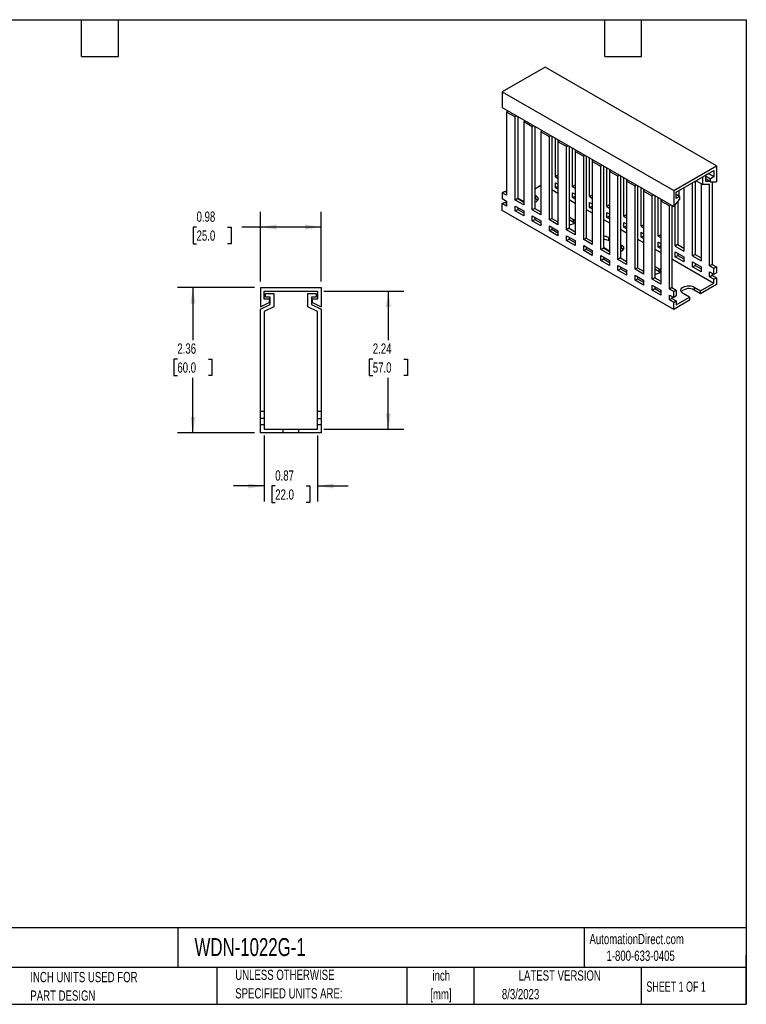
# Model space of a CAD drawing. Header units: inches. Extents: x 0.5 to 21.5, y 0.5 to 16.5.
# Tile 2 of 2: x 9.7 to 21.5, y 0.5 to 16.5. Entities that reach past the tile are written whole.
import ezdxf

# ---------------------------------------------------------------- set-up
doc = ezdxf.new("R2010")
doc.units = ezdxf.units.IN
doc.header["$LTSCALE"] = 2
doc.header["$MEASUREMENT"] = 0
doc.layers.add('DIMENSIONS', color=140, linetype='Continuous', lineweight=25)
doc.layers.add('TEXT', color=140, linetype='Continuous', lineweight=25)
doc.styles.add('SLDTEXTSTYLE0', font='TXT', dxfattribs={"width": 0.7})
doc.styles.add('SLDTEXTSTYLE1', font='TXT', dxfattribs={"width": 0.65})
doc.dimstyles.new('SLDDIMSTYLE0', dxfattribs={"dimtxt": 0.169922, "dimasz": 0.26, "dimexe": 0, "dimexo": 0.0625, "dimgap": 0.04248, "dimtad": 0, "dimtih": 1, "dimtoh": 1, "dimrnd": 1e-09, "dimzin": 12, "dimdsep": 46, "dimtxsty": 'SLDTEXTSTYLE0', "dimsah": 1, "dimcen": 0.09, "dimadec": 0, "dimazin": 3, "dimtfac": 1, "dimtofl": 0, "dimtmove": 0, "dimatfit": 3, "dimfxl": 0, "dimfrac": 2, "dimtolj": 1, "dimtzin": 12, "dimarcsym": 0})
doc.dimstyles.new('SLDDIMSTYLE2', dxfattribs={"dimtxt": 0.169922, "dimasz": 0.26, "dimexe": 0, "dimexo": 0.0625, "dimgap": 0.04248, "dimtad": 0, "dimtih": 1, "dimtoh": 1, "dimrnd": 1e-09, "dimdsep": 46, "dimtxsty": 'SLDTEXTSTYLE0', "dimsah": 1, "dimcen": 0.09, "dimadec": 0, "dimazin": 2, "dimtfac": 1, "dimtmove": 0, "dimatfit": 0, "dimfxl": 0, "dimfrac": 2, "dimtolj": 1, "dimtzin": 12, "dimarcsym": 0})
doc.dimstyles.new('SLDDIMSTYLE3', dxfattribs={"dimtxt": 0.169922, "dimasz": 0.26, "dimexe": 0, "dimexo": 0.0625, "dimgap": 0.04248, "dimtad": 0, "dimtih": 1, "dimtoh": 1, "dimrnd": 1e-09, "dimdsep": 46, "dimtxsty": 'SLDTEXTSTYLE0', "dimsah": 1, "dimcen": 0.09, "dimadec": 0, "dimazin": 2, "dimtfac": 1, "dimtofl": 0, "dimtmove": 0, "dimatfit": 3, "dimfxl": 0, "dimfrac": 2, "dimtolj": 1, "dimtzin": 12, "dimarcsym": 0})

# ---------------------------------------------------------------- blocks, each defined once
blk = doc.blocks.new('SW_NOTE_0')
at = {"layer": 'TEXT', "color": 0, "char_height": 0.1667, "attachment_point": 2, "style": 'SLDTEXTSTYLE0'}
for s, insert in [('inch', (0.25, 0.215)), ('[mm]', (0.244, -0.086))]:
    blk.add_mtext(s, dxfattribs=dict(at, insert=insert))
blk = doc.blocks.new('SW_NOTE_0_1')
at = {"layer": 'TEXT', "color": 0, "char_height": 0.16667, "attachment_point": 1, "style": 'SLDTEXTSTYLE0'}
for s, insert in [('UNLESS OTHERWISE', (0, 0.215)), ('SPECIFIED UNITS ARE:', (0, -0.086))]:
    blk.add_mtext(s, dxfattribs=dict(at, insert=insert))
blk = doc.blocks.new('SW_NOTE_0_5')
at = {"layer": 'TEXT', "color": 0, "char_height": 0.16667, "attachment_point": 1, "style": 'SLDTEXTSTYLE0'}
for s, insert in [('INCH UNITS USED FOR', (0, 0.215)), ('PART DESIGN', (0, -0.086))]:
    blk.add_mtext(s, dxfattribs=dict(at, insert=insert))
blk = doc.blocks.new('_D_4')
at = {"layer": 'DIMENSIONS'}
for p, q in [((13.668, 9.745), (13.668, 8.673)), ((14.534, 9.745), (14.534, 8.673)), ((13.668, 8.923), (13.168, 8.923)), ((13.847, 8.923), (13.79, 8.923)), ((13.79, 8.923), (13.79, 8.653)), ((14.352, 8.923), (14.409, 8.923)), ((14.409, 8.923), (14.409, 8.653)), ((14.534, 8.923), (15.034, 8.923)), ((13.79, 8.653), (13.847, 8.653)), ((14.409, 8.653), (14.352, 8.653))]:
    blk.add_line(p, q, dxfattribs=at)
for points in [[(13.668, 8.923), (13.408, 8.963), (13.408, 8.883)], [(14.534, 8.923), (14.794, 8.883), (14.794, 8.963)]]:
    blk.add_solid(points, dxfattribs=at)
at = {"layer": 'DIMENSIONS', "char_height": 0.1667, "attachment_point": 1, "style": 'SLDTEXTSTYLE0'}
for s, insert in [('0.87', (13.847, 9.176)), ('22.0', (13.847, 8.867))]:
    blk.add_mtext(s, dxfattribs=dict(at, insert=insert))
blk = doc.blocks.new('_D_5')
at = {"layer": 'DIMENSIONS'}
for p, q in [((14.634, 12.089), (15.934, 12.089)), ((15.684, 12.089), (15.684, 11.294)), ((15.432, 10.986), (15.375, 10.986)), ((15.375, 10.986), (15.375, 10.716)), ((15.937, 10.986), (15.994, 10.986)), ((15.994, 10.986), (15.994, 10.716)), ((15.375, 10.716), (15.432, 10.716)), ((15.684, 9.845), (15.684, 10.678)), ((15.994, 10.716), (15.937, 10.716)), ((14.634, 9.845), (15.934, 9.845))]:
    blk.add_line(p, q, dxfattribs=at)
for points in [[(15.684, 12.089), (15.644, 11.829), (15.724, 11.829)], [(15.684, 9.845), (15.724, 10.105), (15.644, 10.105)]]:
    blk.add_solid(points, dxfattribs=at)
at = {"layer": 'DIMENSIONS', "char_height": 0.1667, "attachment_point": 1, "style": 'SLDTEXTSTYLE0'}
for s, insert in [('2.24', (15.432, 11.239)), ('57.0', (15.432, 10.931))]:
    blk.add_mtext(s, dxfattribs=dict(at, insert=insert))
blk = doc.blocks.new('_D_6')
at = {"layer": 'DIMENSIONS'}
for p, q in [((13.509, 12.148), (12.259, 12.148)), ((12.509, 12.148), (12.509, 11.294)), ((12.257, 10.986), (12.2, 10.986)), ((12.2, 10.986), (12.2, 10.716)), ((12.762, 10.986), (12.819, 10.986)), ((12.819, 10.986), (12.819, 10.716)), ((12.2, 10.716), (12.257, 10.716)), ((12.509, 9.786), (12.509, 10.678)), ((12.819, 10.716), (12.762, 10.716)), ((13.509, 9.786), (12.259, 9.786))]:
    blk.add_line(p, q, dxfattribs=at)
for points in [[(12.509, 12.148), (12.469, 11.888), (12.549, 11.888)], [(12.509, 9.786), (12.549, 10.046), (12.469, 10.046)]]:
    blk.add_solid(points, dxfattribs=at)
at = {"layer": 'DIMENSIONS', "char_height": 0.1667, "attachment_point": 1, "style": 'SLDTEXTSTYLE0'}
for s, insert in [('2.36', (12.257, 11.239)), ('60.0', (12.257, 10.931))]:
    blk.add_mtext(s, dxfattribs=dict(at, insert=insert))
blk = doc.blocks.new('_D_7')
at = {"layer": 'DIMENSIONS'}
for p, q in [((13.609, 12.248), (13.609, 13.38)), ((14.593, 12.248), (14.593, 13.38)), ((12.569, 13.13), (12.512, 13.13)), ((12.512, 13.13), (12.512, 12.86)), ((13.074, 13.13), (13.131, 13.13)), ((13.131, 13.13), (13.131, 12.86)), ((13.609, 13.13), (13.304, 13.13)), ((14.593, 13.13), (13.609, 13.13)), ((12.512, 12.86), (12.569, 12.86)), ((13.131, 12.86), (13.074, 12.86))]:
    blk.add_line(p, q, dxfattribs=at)
for points in [[(13.609, 13.13), (13.869, 13.09), (13.869, 13.17)], [(14.593, 13.13), (14.333, 13.17), (14.333, 13.09)]]:
    blk.add_solid(points, dxfattribs=at)
at = {"layer": 'DIMENSIONS', "char_height": 0.1667, "attachment_point": 1, "style": 'SLDTEXTSTYLE0'}
for s, insert in [('0.98', (12.569, 13.383)), ('25.0', (12.569, 13.075))]:
    blk.add_mtext(s, dxfattribs=dict(at, insert=insert))

msp = doc.modelspace()

# ---------------------------------------------------------------- linework, layer by layer
for p, q in [((18.232, 15.731), (17.536, 15.329)), ((21.016, 14.124), (18.232, 15.731)), ((17.536, 15.329), (20.32, 13.722)), ((17.536, 15.329), (17.536, 15.072)), ((17.536, 15.072), (20.32, 13.465)), ((17.624, 15.021), (17.605, 14.999)), ((17.605, 14.999), (17.605, 13.649)), ((17.745, 14.919), (17.605, 14.999)), ((17.745, 14.919), (17.763, 14.94)), ((17.745, 13.569), (17.745, 14.919)), ((17.794, 14.923), (17.786, 14.913)), ((17.786, 14.913), (17.786, 13.593)), ((17.902, 14.86), (17.884, 14.839)), ((17.884, 14.839), (17.884, 13.489)), ((18.023, 14.758), (17.884, 14.839)), ((18.023, 14.758), (18.041, 14.78)), ((18.023, 13.408), (18.023, 14.758)), ((18.073, 14.762), (18.065, 14.753)), ((18.065, 14.753), (18.065, 13.432)), ((18.181, 14.699), (18.162, 14.678)), ((18.162, 14.678), (18.162, 13.328)), ((18.301, 14.598), (18.162, 14.678)), ((18.301, 14.598), (18.32, 14.619)), ((18.301, 13.247), (18.301, 14.598)), ((18.351, 14.601), (18.343, 14.592)), ((18.343, 14.592), (18.343, 13.272)), ((18.399, 13.947), (18.399, 14.574)), ((18.44, 14.549), (18.44, 14.517)), ((18.459, 14.539), (18.44, 14.517)), ((18.44, 14.517), (18.44, 13.167)), ((18.58, 14.437), (18.44, 14.517)), ((18.58, 14.437), (18.598, 14.458)), ((18.58, 13.087), (18.58, 14.437)), ((18.629, 14.44), (18.621, 14.431)), ((18.621, 14.431), (18.621, 13.111)), ((18.677, 13.786), (18.677, 14.413)), ((18.719, 14.389), (18.719, 14.357)), ((18.737, 14.378), (18.719, 14.357)), ((18.719, 14.357), (18.719, 13.006)), ((18.858, 14.276), (18.719, 14.357)), ((18.858, 14.276), (18.877, 14.298)), ((18.858, 12.926), (18.858, 14.276)), ((18.908, 14.28), (18.9, 14.271)), ((18.9, 14.271), (18.9, 12.95)), ((18.955, 13.625), (18.955, 14.252)), ((18.997, 14.228), (18.997, 14.196)), ((19.016, 14.217), (18.997, 14.196)), ((18.997, 14.196), (18.997, 12.846)), ((19.136, 14.116), (18.997, 14.196)), ((19.136, 14.116), (19.155, 14.137)), ((19.136, 12.765), (19.136, 14.116)), ((19.186, 14.119), (19.178, 14.11)), ((19.178, 14.11), (19.178, 12.789)), ((19.234, 13.464), (19.234, 14.091)), ((20.32, 13.722), (21.016, 14.124)), ((21.016, 14.124), (21.016, 13.866)), ((18.44, 13.971), (18.399, 13.947)), ((18.399, 13.947), (18.44, 13.922)), ((19.276, 14.067), (19.276, 14.035)), ((19.294, 14.057), (19.276, 14.035)), ((19.276, 14.035), (19.276, 12.685)), ((19.415, 13.955), (19.276, 14.035)), ((19.415, 13.955), (19.433, 13.976)), ((19.415, 12.605), (19.415, 13.955)), ((19.465, 13.958), (19.457, 13.949)), ((19.457, 13.949), (19.457, 12.629)), ((19.512, 13.304), (19.512, 13.931)), ((20.361, 13.698), (20.974, 14.051)), ((20.793, 13.821), (20.793, 13.947)), ((20.89, 14.003), (20.835, 13.971)), ((20.835, 13.971), (20.835, 13.874)), ((20.835, 13.963), (20.918, 13.915)), ((20.974, 13.947), (20.883, 13.999)), ((20.89, 14.003), (20.89, 14.003)), ((20.974, 13.947), (20.918, 13.915)), ((20.974, 14.051), (20.974, 13.947)), ((18.065, 13.754), (18.162, 13.81)), ((18.399, 13.85), (18.44, 13.826)), ((18.399, 13.77), (18.399, 13.85)), ((18.399, 13.77), (18.44, 13.794)), ((18.44, 13.746), (18.399, 13.77)), ((18.719, 13.81), (18.677, 13.786)), ((18.677, 13.786), (18.719, 13.762)), ((19.554, 13.907), (19.554, 13.874)), ((19.573, 13.896), (19.554, 13.874)), ((19.554, 13.874), (19.554, 12.524)), ((19.693, 13.794), (19.554, 13.874)), ((19.693, 13.794), (19.712, 13.816)), ((19.693, 12.444), (19.693, 13.794)), ((19.743, 13.798), (19.735, 13.788)), ((19.735, 13.788), (19.735, 12.468)), ((19.791, 13.143), (19.791, 13.77)), ((20.487, 13.77), (20.487, 12.741)), ((20.626, 12.661), (20.626, 13.85)), ((20.668, 13.874), (20.668, 12.685)), ((20.684, 13.884), (20.793, 13.821)), ((20.765, 13.837), (20.765, 12.581)), ((20.904, 13.821), (20.793, 13.821)), ((20.918, 13.866), (20.835, 13.915)), ((20.835, 13.874), (20.904, 13.874)), ((20.904, 12.5), (20.904, 13.821)), ((20.918, 13.866), (20.918, 13.915)), ((20.918, 13.866), (21.016, 13.866)), ((20.946, 13.866), (20.946, 12.524)), ((17.536, 13.689), (17.577, 13.714)), ((17.536, 13.689), (17.536, 13.593)), ((17.605, 13.649), (17.536, 13.689)), ((17.577, 13.714), (17.605, 13.697)), ((18.065, 13.649), (18.079, 13.641)), ((18.079, 13.593), (18.065, 13.601)), ((18.079, 13.593), (18.079, 13.641)), ((18.343, 13.738), (18.44, 13.681)), ((18.677, 13.689), (18.719, 13.665)), ((18.677, 13.609), (18.677, 13.689)), ((18.677, 13.609), (18.719, 13.633)), ((18.719, 13.585), (18.677, 13.609)), ((18.997, 13.649), (18.955, 13.625)), ((18.955, 13.625), (18.997, 13.601)), ((19.832, 13.746), (19.832, 13.714)), ((19.851, 13.735), (19.832, 13.714)), ((19.832, 13.714), (19.832, 12.364)), ((19.972, 13.633), (19.832, 13.714)), ((19.972, 13.633), (19.99, 13.655)), ((19.972, 12.283), (19.972, 13.633)), ((20.021, 13.637), (20.013, 13.628)), ((20.013, 13.628), (20.013, 12.307)), ((20.069, 12.982), (20.069, 13.609)), ((20.32, 13.722), (20.32, 13.465)), ((20.361, 13.593), (20.361, 13.698)), ((20.417, 13.625), (20.361, 13.658)), ((20.417, 13.625), (20.361, 13.593)), ((20.403, 13.722), (20.403, 13.633)), ((20.417, 13.625), (20.417, 13.577)), ((17.536, 13.593), (17.605, 13.553)), ((17.536, 13.513), (17.577, 13.537)), ((17.536, 13.4), (17.536, 13.513)), ((17.605, 13.472), (17.536, 13.513)), ((17.577, 13.537), (17.605, 13.521)), ((17.605, 13.553), (17.605, 13.472)), ((17.786, 13.593), (17.745, 13.569)), ((17.884, 13.489), (17.745, 13.569)), ((17.745, 13.472), (17.884, 13.392)), ((17.745, 13.392), (17.745, 13.472)), ((17.793, 13.597), (17.786, 13.593)), ((17.786, 13.593), (17.884, 13.537)), ((17.786, 13.448), (17.786, 13.416)), ((17.884, 13.545), (17.793, 13.597)), ((18.621, 13.577), (18.719, 13.521)), ((18.955, 13.529), (18.997, 13.505)), ((18.955, 13.448), (18.955, 13.529)), ((18.955, 13.448), (18.997, 13.472)), ((18.997, 13.424), (18.955, 13.448)), ((19.276, 13.489), (19.234, 13.464)), ((19.234, 13.464), (19.276, 13.44)), ((20.111, 13.585), (20.111, 13.553)), ((20.129, 13.574), (20.111, 13.553)), ((20.111, 13.553), (20.111, 12.203)), ((20.25, 13.473), (20.111, 13.553)), ((20.25, 13.473), (20.269, 13.494)), ((20.25, 12.122), (20.25, 13.473)), ((20.3, 13.476), (20.292, 13.467)), ((20.292, 13.467), (20.292, 12.147)), ((20.32, 13.465), (20.417, 13.577)), ((20.347, 12.822), (20.347, 13.497)), ((20.389, 13.545), (20.389, 12.846)), ((20.32, 11.793), (17.536, 13.4)), ((17.745, 13.392), (17.786, 13.416)), ((17.884, 13.312), (17.745, 13.392)), ((17.786, 13.416), (17.884, 13.36)), ((17.884, 13.392), (17.884, 13.312)), ((18.065, 13.432), (18.023, 13.408)), ((18.162, 13.328), (18.023, 13.408)), ((18.023, 13.312), (18.162, 13.231)), ((18.023, 13.231), (18.023, 13.312)), ((18.065, 13.432), (18.162, 13.376)), ((18.065, 13.288), (18.065, 13.255)), ((18.621, 13.296), (18.691, 13.255)), ((18.9, 13.416), (18.997, 13.36)), ((19.234, 13.368), (19.276, 13.344)), ((19.234, 13.288), (19.234, 13.368)), ((19.234, 13.288), (19.276, 13.312)), ((19.276, 13.264), (19.234, 13.288)), ((19.554, 13.328), (19.512, 13.304)), ((19.512, 13.304), (19.554, 13.28)), ((18.023, 13.231), (18.065, 13.255)), ((18.162, 13.151), (18.023, 13.231)), ((18.065, 13.255), (18.162, 13.199)), ((18.162, 13.231), (18.162, 13.151)), ((18.343, 13.272), (18.301, 13.247)), ((18.44, 13.167), (18.301, 13.247)), ((18.301, 13.151), (18.44, 13.071)), ((18.301, 13.071), (18.301, 13.151)), ((18.343, 13.272), (18.44, 13.215)), ((18.343, 13.127), (18.343, 13.095)), ((18.691, 13.207), (18.621, 13.247)), ((18.691, 13.207), (18.691, 13.255)), ((19.178, 13.255), (19.276, 13.199)), ((19.512, 13.207), (19.554, 13.183)), ((19.512, 13.127), (19.512, 13.207)), ((19.512, 13.127), (19.554, 13.151)), ((19.554, 13.103), (19.512, 13.127)), ((19.832, 13.167), (19.791, 13.143)), ((19.791, 13.143), (19.832, 13.119)), ((18.301, 13.071), (18.343, 13.095)), ((18.44, 12.99), (18.301, 13.071)), ((18.343, 13.095), (18.44, 13.039)), ((18.44, 13.071), (18.44, 12.99)), ((18.621, 13.111), (18.58, 13.087)), ((18.719, 13.006), (18.58, 13.087)), ((18.58, 12.99), (18.719, 12.91)), ((18.58, 12.91), (18.58, 12.99)), ((18.621, 13.111), (18.719, 13.055)), ((18.621, 12.966), (18.621, 12.934)), ((19.457, 13.095), (19.554, 13.038)), ((19.791, 13.047), (19.832, 13.022)), ((19.791, 12.966), (19.791, 13.047)), ((19.791, 12.966), (19.832, 12.99)), ((19.832, 12.942), (19.791, 12.966)), ((20.111, 13.006), (20.069, 12.982)), ((20.069, 12.982), (20.111, 12.958)), ((18.58, 12.91), (18.621, 12.934)), ((18.719, 12.83), (18.58, 12.91)), ((18.621, 12.934), (18.719, 12.878)), ((18.719, 12.91), (18.719, 12.83)), ((18.9, 12.95), (18.858, 12.926)), ((18.997, 12.846), (18.858, 12.926)), ((18.858, 12.83), (18.997, 12.749)), ((18.858, 12.749), (18.858, 12.83)), ((18.9, 12.95), (18.997, 12.894)), ((18.9, 12.805), (18.9, 12.773)), ((19.262, 12.958), (19.276, 12.95)), ((19.262, 12.958), (19.262, 12.91)), ((19.276, 12.902), (19.262, 12.91)), ((19.457, 12.846), (19.471, 12.838)), ((19.471, 12.789), (19.471, 12.838)), ((19.735, 12.934), (19.832, 12.878)), ((20.069, 12.886), (20.111, 12.862)), ((20.069, 12.805), (20.069, 12.886)), ((20.069, 12.805), (20.111, 12.83)), ((20.111, 12.781), (20.069, 12.805)), ((20.389, 12.846), (20.347, 12.822)), ((20.347, 12.822), (20.487, 12.741)), ((20.389, 12.846), (20.487, 12.789)), ((18.858, 12.749), (18.9, 12.773)), ((18.997, 12.669), (18.858, 12.749)), ((18.9, 12.773), (18.997, 12.717)), ((18.997, 12.749), (18.997, 12.669)), ((19.178, 12.789), (19.136, 12.765)), ((19.276, 12.685), (19.136, 12.765)), ((19.136, 12.669), (19.276, 12.589)), ((19.136, 12.589), (19.136, 12.669)), ((19.276, 12.741), (19.178, 12.797)), ((19.178, 12.789), (19.276, 12.733)), ((19.178, 12.645), (19.178, 12.613)), ((19.471, 12.789), (19.457, 12.797)), ((20.013, 12.773), (20.111, 12.717)), ((20.347, 12.725), (20.487, 12.645)), ((20.347, 12.645), (20.347, 12.725)), ((20.347, 12.645), (20.389, 12.669)), ((20.487, 12.564), (20.347, 12.645)), ((20.389, 12.701), (20.389, 12.669)), ((20.389, 12.669), (20.487, 12.613)), ((20.487, 12.645), (20.487, 12.564)), ((20.668, 12.685), (20.626, 12.661)), ((20.626, 12.661), (20.765, 12.581)), ((20.668, 12.685), (20.765, 12.629)), ((19.136, 12.589), (19.178, 12.613)), ((19.276, 12.508), (19.136, 12.589)), ((19.178, 12.613), (19.276, 12.556)), ((19.276, 12.589), (19.276, 12.508)), ((19.457, 12.629), (19.415, 12.605)), ((19.554, 12.524), (19.415, 12.605)), ((19.415, 12.508), (19.554, 12.428)), ((19.415, 12.428), (19.415, 12.508)), ((19.457, 12.629), (19.554, 12.572)), ((19.457, 12.484), (19.457, 12.452)), ((20.013, 12.492), (20.083, 12.452)), ((20.292, 12.613), (20.974, 12.219)), ((20.626, 12.564), (20.765, 12.484)), ((20.626, 12.484), (20.626, 12.564)), ((20.626, 12.484), (20.668, 12.508)), ((20.765, 12.404), (20.626, 12.484)), ((20.668, 12.54), (20.668, 12.508)), ((20.668, 12.508), (20.765, 12.452)), ((20.765, 12.484), (20.765, 12.404)), ((20.946, 12.524), (20.904, 12.5)), ((20.904, 12.5), (20.974, 12.46)), ((20.946, 12.524), (21.016, 12.484)), ((20.974, 12.46), (21.016, 12.484)), ((21.016, 12.484), (21.016, 12.388)), ((19.415, 12.428), (19.457, 12.452)), ((19.554, 12.347), (19.415, 12.428)), ((19.457, 12.452), (19.554, 12.396)), ((19.554, 12.428), (19.554, 12.347)), ((19.735, 12.468), (19.693, 12.444)), ((19.832, 12.364), (19.693, 12.444)), ((19.693, 12.347), (19.832, 12.267)), ((19.693, 12.267), (19.693, 12.347)), ((19.735, 12.468), (19.832, 12.412)), ((19.735, 12.323), (19.735, 12.291)), ((20.083, 12.404), (20.013, 12.444)), ((20.083, 12.404), (20.083, 12.452)), ((20.904, 12.404), (20.974, 12.364)), ((20.904, 12.323), (20.904, 12.404)), ((20.904, 12.323), (20.946, 12.347)), ((20.974, 12.283), (20.904, 12.323)), ((20.946, 12.38), (20.946, 12.347)), ((20.946, 12.347), (21.016, 12.307)), ((20.974, 12.364), (20.974, 12.46)), ((20.974, 12.364), (21.016, 12.388)), ((19.693, 12.267), (19.735, 12.291)), ((19.832, 12.187), (19.693, 12.267)), ((19.735, 12.291), (19.832, 12.235)), ((19.832, 12.267), (19.832, 12.187)), ((20.013, 12.307), (19.972, 12.283)), ((20.111, 12.203), (19.972, 12.283)), ((19.972, 12.187), (20.111, 12.106)), ((19.972, 12.106), (19.972, 12.187)), ((20.013, 12.307), (20.111, 12.251)), ((20.013, 12.163), (20.013, 12.13)), ((20.758, 12.094), (20.974, 12.219)), ((21.016, 12.195), (20.758, 12.046)), ((20.974, 12.283), (21.016, 12.307)), ((20.974, 12.219), (20.974, 12.283)), ((21.016, 12.307), (21.016, 12.195)), ((13.609, 12.148), (13.609, 11.833)), ((13.609, 12.148), (14.593, 12.148)), ((13.668, 12.089), (14.534, 12.089)), ((13.668, 11.961), (13.668, 12.089)), ((13.688, 11.991), (13.688, 12.05)), ((13.688, 12.05), (13.825, 12.05)), ((13.825, 12.05), (13.825, 11.836)), ((14.377, 11.836), (14.377, 12.05)), ((14.377, 12.05), (14.514, 12.05)), ((14.514, 12.05), (14.514, 11.991)), ((14.534, 12.089), (14.534, 11.961)), ((14.593, 12.148), (14.593, 11.833)), ((19.972, 12.106), (20.013, 12.13)), ((20.111, 12.026), (19.972, 12.106)), ((20.013, 12.13), (20.111, 12.074)), ((20.111, 12.106), (20.111, 12.026)), ((20.292, 12.147), (20.25, 12.122)), ((20.32, 12.082), (20.25, 12.122)), ((20.25, 12.026), (20.32, 11.986)), ((20.25, 11.946), (20.25, 12.026)), ((20.292, 12.147), (20.361, 12.106)), ((20.292, 12.002), (20.292, 11.97)), ((20.32, 12.082), (20.361, 12.106)), ((20.32, 11.986), (20.32, 12.082)), ((20.361, 12.01), (20.32, 11.986)), ((20.361, 12.106), (20.361, 12.01)), ((20.577, 11.99), (20.473, 12.05)), ((20.654, 12.155), (20.758, 12.094)), ((20.654, 12.155), (20.654, 12.106)), ((20.758, 12.046), (20.654, 12.106)), ((20.758, 12.046), (20.758, 12.094)), ((13.609, 11.833), (13.747, 11.902)), ((13.609, 11.794), (13.766, 11.873)), ((13.747, 11.961), (13.668, 11.961)), ((13.766, 11.991), (13.688, 11.991)), ((13.747, 11.961), (13.747, 11.902)), ((13.766, 11.873), (13.766, 11.991)), ((14.514, 11.991), (14.436, 11.991)), ((14.436, 11.991), (14.436, 11.873)), ((14.436, 11.873), (14.593, 11.794)), ((14.455, 11.902), (14.455, 11.961)), ((14.534, 11.961), (14.455, 11.961)), ((14.455, 11.902), (14.593, 11.833)), ((20.292, 11.97), (20.25, 11.946)), ((20.32, 11.906), (20.25, 11.946)), ((20.292, 11.97), (20.361, 11.93)), ((20.577, 11.942), (20.32, 11.793)), ((20.32, 11.906), (20.361, 11.93)), ((20.32, 11.793), (20.32, 11.906)), ((20.361, 11.865), (20.577, 11.99)), ((20.361, 11.93), (20.361, 11.865)), ((20.577, 11.99), (20.577, 11.942)), ((13.609, 10.14), (13.609, 11.794)), ((13.825, 11.836), (13.668, 11.757)), ((13.668, 11.757), (13.668, 10.14)), ((14.534, 11.757), (14.377, 11.836)), ((14.534, 10.14), (14.534, 11.757)), ((14.593, 11.794), (14.593, 10.14)), ((13.609, 10.14), (13.668, 10.14)), ((13.609, 10.022), (13.609, 10.14)), ((13.668, 10.14), (13.668, 10.022)), ((14.534, 10.022), (14.534, 10.14)), ((14.534, 10.14), (14.593, 10.14)), ((14.593, 10.14), (14.593, 10.022)), ((13.668, 10.022), (13.609, 10.022)), ((13.609, 9.924), (13.609, 10.022)), ((13.609, 9.786), (13.609, 9.924)), ((13.609, 9.924), (13.668, 9.924)), ((13.668, 10.022), (13.668, 9.924)), ((13.668, 9.924), (13.668, 9.845)), ((14.534, 10.022), (14.593, 10.022)), ((14.534, 9.924), (14.534, 10.022)), ((14.534, 9.845), (14.534, 9.924)), ((14.534, 9.924), (14.593, 9.924)), ((14.593, 10.022), (14.593, 9.924)), ((14.593, 9.924), (14.593, 9.786)), ((13.973, 9.786), (13.609, 9.786)), ((13.668, 9.845), (13.973, 9.845)), ((13.973, 9.845), (13.973, 9.786)), ((13.973, 9.845), (14.229, 9.845)), ((14.229, 9.786), (13.973, 9.786)), ((14.229, 9.786), (14.229, 9.845)), ((14.229, 9.845), (14.534, 9.845)), ((14.593, 9.786), (14.229, 9.786))]:
    msp.add_line(p, q)
at = {"flags": 128}
for points in [[(18.079, 13.641), (18.092, 13.632), (18.103, 13.621), (18.111, 13.61), (18.115, 13.598), (18.116, 13.586), (18.113, 13.574), (18.107, 13.562), (18.098, 13.551), (18.086, 13.541), (18.071, 13.533), (18.065, 13.53)], [(18.691, 13.255), (18.702, 13.248), (18.71, 13.239), (18.715, 13.229), (18.717, 13.219), (18.715, 13.209), (18.71, 13.2), (18.702, 13.191), (18.691, 13.183), (18.678, 13.177), (18.662, 13.172), (18.646, 13.169), (18.628, 13.168), (18.621, 13.168)], [(18.707, 13.195), (18.702, 13.199), (18.691, 13.207)], [(19.471, 12.838), (19.484, 12.828), (19.495, 12.818), (19.503, 12.806), (19.507, 12.795), (19.508, 12.782), (19.505, 12.77), (19.499, 12.759), (19.49, 12.748), (19.478, 12.738), (19.463, 12.729), (19.457, 12.726)], [(20.083, 12.452), (20.094, 12.444), (20.102, 12.435), (20.107, 12.426), (20.109, 12.416), (20.107, 12.406), (20.102, 12.396), (20.094, 12.387), (20.083, 12.38), (20.07, 12.373), (20.054, 12.369), (20.038, 12.366), (20.02, 12.365), (20.013, 12.365)], [(20.098, 12.392), (20.094, 12.396), (20.083, 12.404)], [(20.473, 12.05), (20.459, 12.059), (20.448, 12.07), (20.441, 12.081), (20.436, 12.093), (20.435, 12.105), (20.438, 12.118), (20.444, 12.129), (20.453, 12.14), (20.466, 12.15), (20.48, 12.159), (20.498, 12.166), (20.517, 12.171), (20.537, 12.175), (20.558, 12.176), (20.579, 12.176), (20.6, 12.173), (20.619, 12.169), (20.638, 12.162), (20.654, 12.155)]]:
    msp.add_lwpolyline(points, dxfattribs=at)
for centre, radius, start, end in [((18.04, 13.52), 0.0823, 32.7017, 61.8881), ((19.176, 12.798), 0.182, 61.8289, 89.2657), ((19.175, 12.747), 0.184, 62.0299, 89.0646), ((19.432, 12.717), 0.0823, 32.7017, 61.8881), ((20.565, 11.961), 0.17, 58.7045, 136.448)]:
    msp.add_arc(centre, radius, start, end)
at = {"layer": 'TEXT'}
for p, q in [((0.5, 16.5), (21.5, 16.5)), ((10.7, 15.9), (10.7, 16.5)), ((11.3, 15.9), (11.3, 16.5)), ((19.2, 15.9), (19.2, 16.5)), ((19.8, 15.9), (19.8, 16.5)), ((21.5, 16.5), (21.5, 0.5)), ((10.7, 15.9), (11.3, 15.9)), ((19.2, 15.9), (19.8, 15.9)), ((21.5, 1.742), (0.5, 1.742)), ((12.264, 1.742), (12.264, 1.1)), ((18.864, 1.742), (18.864, 1.1)), ((21.5, 0.5), (21.5, 1.3)), ((21.5, 1.1), (0.5, 1.1)), ((12.896, 1.1), (12.896, 0.5)), ((15.986, 1.1), (15.986, 0.5)), ((17.072, 1.1), (17.072, 0.5)), ((19.791, 1.1), (19.791, 0.5)), ((0.5, 0.5), (21.5, 0.5))]:
    msp.add_line(p, q, dxfattribs=at)

# ---------------------------------------------------------------- block references
for name, p in [('SW_NOTE_0_5', (9.868, 0.811)), ('SW_NOTE_0_1', (13.197, 0.848)), ('SW_NOTE_0', (16.295, 0.835))]:
    msp.add_blockref(name, p, dxfattribs=at)

# ---------------------------------------------------------------- texts
for s, insert, char_height, attachment_point, style in [('AutomationDirect.com', (18.952, 1.644), 0.16667, 1, 'SLDTEXTSTYLE0'), ('WDN-1022G-1', (12.536, 1.576), 0.29167, 1, 'SLDTEXTSTYLE0'), ('1-800-633-0405', (19.228, 1.373), 0.16667, 1, 'SLDTEXTSTYLE0'), ('LATEST VERSION', (18.469, 1.052), 0.16667, 2, 'SLDTEXTSTYLE0'), ('SHEET 1 OF 1', (19.877, 0.87), 0.16667, 1, 'SLDTEXTSTYLE1'), ('8/3/2023', (17.529, 0.749), 0.1667, 1, 'SLDTEXTSTYLE0')]:
    msp.add_mtext(s, dxfattribs=dict(at, insert=insert, char_height=char_height, attachment_point=attachment_point, style=style))

# ---------------------------------------------------------------- dimensions: what is measured, and where the dimension line sits
at = {"layer": 'DIMENSIONS'}
for base, p1, p2, dimstyle, picture, middle in [((14.593, 13.13), (13.609, 12.148), (14.593, 12.148), 'SLDDIMSTYLE3', '_D_7', (12.822, 13.13)), ((13.668, 8.923), (14.534, 9.845), (13.668, 9.845), 'SLDDIMSTYLE2', '_D_4', (14.1, 8.923))]:
    dim = msp.add_linear_dim(base=base, p1=p1, p2=p2, dimstyle=dimstyle, dxfattribs=at)
    dim.commit()
    dim.dimension.update_dxf_attribs({"geometry": picture, "text_midpoint": middle, "dimtype": 160})
for base, p1, p2, picture, middle in [((12.509, 9.786), (13.609, 12.148), (13.609, 9.786), '_D_6', (12.509, 10.986)), ((15.684, 9.845), (14.534, 12.089), (14.534, 9.845), '_D_5', (15.684, 10.986))]:
    dim = msp.add_linear_dim(base=base, p1=p1, p2=p2, angle=90, dimstyle='SLDDIMSTYLE0', dxfattribs=at)
    dim.commit()
    dim.dimension.update_dxf_attribs({"geometry": picture, "text_midpoint": middle, "dimtype": 160})

doc.saveas('drawing.dxf')
